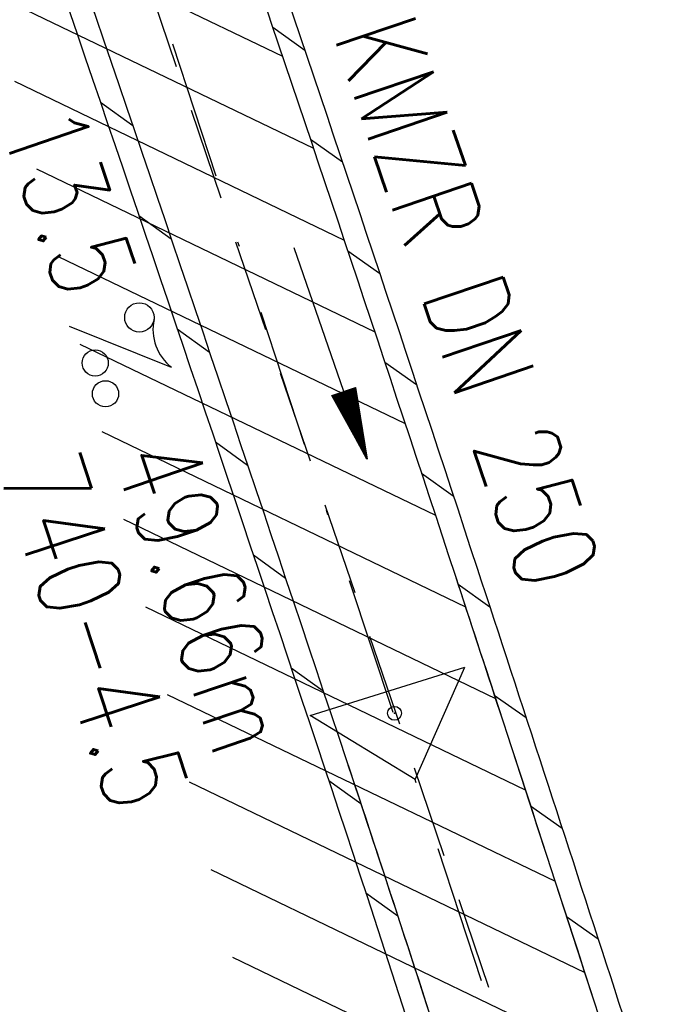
# Model space of a CAD drawing. Extents: x 447045 to 447634, y 442020 to 443192.
# Tile 20 of 24: x 447253 to 447267, y 443067 to 443088. Entities that reach past the tile are written whole.
import ezdxf
from ezdxf.enums import TextEntityAlignment as Align

# ---------------------------------------------------------------- set-up
doc = ezdxf.new("R2010")
doc.units = 0
doc.header["$LTSCALE"] = 2
doc.header["$MEASUREMENT"] = 0
for name, pattern in [('AUSGEZOGEN', [0]), ('GESTRICH-X2', [1.5, 1, -0.5]), ('STRICHPT-X3', [3, 1.5, -0.75, 0, -0.75])]:
    doc.linetypes.add(name, pattern=pattern)
doc.layers.get('0').update_dxf_attribs({"linetype": 'AUSGEZOGEN'})
for name, color, linetype in [('ACHSE', 250, 'STRICHPT-X3'), ('FBR', 8, 'CONTINUOUS'), ('KANAL', 7, 'GESTRICH-X2'), ('Netzknoten_PKT', 7, 'CONTINUOUS'), ('Netzknoten_PKT-NR', 7, 'CONTINUOUS'), ('Netzknoten_SIGNATUR', 7, 'CONTINUOUS'), ('PFEIL', 7, 'CONTINUOUS'), ('SCHLITZRINNE', 8, 'AUSGEZOGEN'), ('TEXTO', 4, 'CONTINUOUS'), ('TEXTU', 4, 'CONTINUOUS')]:
    doc.layers.add(name, color=color, linetype=linetype)
doc.styles.add('ROMANS', font='romans.shx', dxfattribs={"width": 0.8})

# ---------------------------------------------------------------- blocks, each defined once
blk = doc.blocks.new('PFEIL2')
at = {"color": 0}
for p, q in [((0.8808543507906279, -0.2709205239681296), (0.8785230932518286, 0.2758335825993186)), ((0.8785230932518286, 0.2758335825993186), (2.429089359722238, 0.0090619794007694)), ((0.9110887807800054, 0.2702307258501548), (0.8785706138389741, 0.2646884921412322)), ((0.9651190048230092, 0.2609349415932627), (0.8786494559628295, 0.2461975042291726)), ((1.01914922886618, 0.2516391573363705), (0.8787282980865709, 0.2277065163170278)), ((1.073179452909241, 0.24234337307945), (0.8788071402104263, 0.2092155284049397)), ((1.127209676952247, 0.2330475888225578), (0.8788859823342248, 0.1907245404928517)), ((1.181239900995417, 0.2237518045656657), (0.8789648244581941, 0.1722335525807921)), ((1.235270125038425, 0.2144560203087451), (0.8790436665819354, 0.1537425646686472)), ((0.8796887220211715, 0.0024565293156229), (-2.401395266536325, -0.0115320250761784)), ((1.289300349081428, 0.2051602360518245), (0.8791225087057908, 0.1352515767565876)), ((1.34333057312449, 0.195864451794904), (0.8792013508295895, 0.1167605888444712)), ((1.397360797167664, 0.1865686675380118), (0.8792801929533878, 0.0982696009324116)), ((1.451391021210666, 0.1772728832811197), (0.8793590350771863, 0.0797786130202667)), ((1.505421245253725, 0.1679770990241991), (0.8794378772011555, 0.0612876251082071)), ((1.559451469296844, 0.1586813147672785), (0.8795167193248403, 0.0427966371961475)), ((1.613481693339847, 0.1493855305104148), (0.8795955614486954, 0.024305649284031)), ((1.66751191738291, 0.140089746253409), (0.8796744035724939, 0.005814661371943)), ((1.721542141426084, 0.1307939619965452), (0.8797532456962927, -0.0126763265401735)), ((1.775572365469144, 0.1214981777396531), (0.8798320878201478, -0.0311673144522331)), ((1.82960258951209, 0.1122023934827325), (0.8799109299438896, -0.0496583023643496)), ((1.883632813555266, 0.1029066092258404), (0.8799897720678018, -0.0681492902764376)), ((1.937663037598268, 0.0936108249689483), (0.8800686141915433, -0.08664027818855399)), ((1.991693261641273, 0.0843150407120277), (0.8801474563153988, -0.105131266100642)), ((2.045723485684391, 0.0750192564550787), (0.8802262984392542, -0.1236222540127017)), ((2.099753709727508, 0.0657234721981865), (0.8803051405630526, -0.1421132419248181)), ((2.153783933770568, 0.056427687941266), (0.8803839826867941, -0.1606042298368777)), ((2.207814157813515, 0.0471319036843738), (0.8804628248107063, -0.1790952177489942)), ((2.261844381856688, 0.0378361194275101), (0.8805416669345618, -0.1975862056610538)), ((2.31587460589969, 0.0285403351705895), (0.8806205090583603, -0.2160771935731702)), ((2.36990482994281, 0.0192445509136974), (0.8806993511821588, -0.2345681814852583)), ((2.423935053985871, 0.009948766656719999), (0.8807781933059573, -0.2530591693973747)), ((2.429089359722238, 0.0090619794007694), (0.8808543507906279, -0.2709205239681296))]:
    blk.add_line(p, q, dxfattribs=at)
blk = doc.blocks.new('PROM')
blk.add_line((1.566024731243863, 1.817237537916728), (0.0190527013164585, 0.0153243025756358))
for centre, radius in [((0.3173753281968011, 1.509743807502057), 0.3170057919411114), ((0.9430842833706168, 0.2908182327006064), 0.2830165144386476), ((1.644538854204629, 0.287494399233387), 0.2830165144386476)]:
    blk.add_circle(centre, radius)
blk.add_arc((0.9918717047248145, 2.681739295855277), 1.033048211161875, 239.1413865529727, 303.3549228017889)
blk = doc.blocks.new('PKT')
at = {"color": 0}
blk.add_circle((0, 0), 0.15, dxfattribs=at)
blk.add_point((0, 0), dxfattribs=at)
blk = doc.blocks.new('Station_Netzknoten')
at = {"layer": 'Netzknoten_SIGNATUR'}
for p, q in [((-1.75, 0.5), (1.75, 0.5)), ((0, -1.5), (-1.75, 0.5)), ((0, -1.5), (1.75, 0.5))]:
    blk.add_line(p, q, dxfattribs=at)
blk.add_point((0, 0), dxfattribs=at)

msp = doc.modelspace()

# ---------------------------------------------------------------- hatches: boundary and pattern name
at = {"layer": 'SCHLITZRINNE'}
h = msp.add_hatch(dxfattribs=at)
h.set_pattern_fill('_USER', color=256, scale=1.5, angle=45, style=0, pattern_type=0)
h.set_pattern_definition([(334.2695901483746, (447234.5127272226, 443158.8401483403), (0.6512059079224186, 1.35127009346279), [])])
edge = h.paths.add_edge_path()
edge.add_arc((464490.7175438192, 449190.2495547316), 18279.89343786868, 199.256988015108, 199.2725912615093)
edge.add_arc((412789.2576575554, 431110.164703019), 36491.72717792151, 19.26941265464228, 19.275929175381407, ccw=False)
edge.add_line((447233.134, 443161.2700000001), (447233.6060244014, 443161.4349028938))
edge.add_arc((464490.7175437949, 449190.249554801), 18280.39343786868, 199.2569880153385, 199.2725912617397)
edge.add_arc((438988.1613027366, 440271.6982763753), 8736.655536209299, 19.248465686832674, 19.281113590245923, ccw=False)
edge.add_arc((439684.884197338, 440514.9838708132), 7998.678116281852, 19.2238186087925, 19.248465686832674, ccw=False)
edge.add_arc((551443.6805055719, 479485.6081539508), 110359.837036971, 199.2238149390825, 199.2304511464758)
edge.add_arc((461591.9284848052, 448142.3628786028), 15198.20419267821, 199.2304511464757, 199.2954143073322)
edge.add_arc((434066.5644204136, 438505.5905611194), 13965.35264760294, 19.22764435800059, 19.29541436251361, ccw=False)
edge.add_arc((446515.3391800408, 442847.4484587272), 781.1301442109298, 18.874057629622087, 19.227644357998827, ccw=False)
edge.add_arc((443272.1578874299, 441738.6996315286), 4208.59989003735, 18.721726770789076, 18.874057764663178, ccw=False)
edge.add_arc((445875.7446372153, 442621.065670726), 1459.557549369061, 18.158793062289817, 18.72172677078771, ccw=False)
edge.add_arc((444728.6532720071, 442244.8351673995), 2666.772522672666, 17.742332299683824, 18.158793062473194, ccw=False)
edge.add_arc((445572.4217009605, 442514.803087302), 1780.867426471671, 17.477765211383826, 17.74233229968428, ccw=False)
edge.add_arc((445655.9223158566, 442541.0951066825), 1693.325305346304, 17.206445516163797, 17.477765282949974, ccw=False)
edge.add_arc((445949.7367177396, 442632.082078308), 1385.745182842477, 16.534274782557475, 17.206445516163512, ccw=False)
edge.add_arc((445777.9256488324, 442581.0775038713), 1564.967140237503, 15.901763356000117, 16.534274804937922, ccw=False)
edge.add_arc((444610.2498572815, 442248.4174516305), 2779.104473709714, 15.717077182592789, 15.901763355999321, ccw=False)
edge.add_arc((445469.3841440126, 442490.1855316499), 1886.600396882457, 15.492922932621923, 15.71707716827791, ccw=False)
edge.add_arc((444501.3018579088, 442221.8413207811), 2891.185847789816, 15.151693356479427, 15.49292293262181, ccw=False)
edge.add_arc((444653.0003013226, 442262.919567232), 2734.024020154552, 14.800793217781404, 15.15169336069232, ccw=False)
edge.add_arc((445305.3867260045, 442435.2971580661), 2059.248441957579, 14.553226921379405, 14.800793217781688, ccw=False)
edge.add_arc((445661.5778748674, 442527.7675625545), 1691.249922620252, 14.280051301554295, 14.55322700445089, ccw=False)
edge.add_arc((445825.2781955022, 442569.4335576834), 1522.330266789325, 13.754489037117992, 14.280051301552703, ccw=False)
edge.add_arc((444655.9725115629, 442283.2091768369), 2726.157571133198, 13.361751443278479, 13.754489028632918, ccw=False)
edge.add_arc((444873.7445731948, 442334.9361968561), 2502.326484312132, 13.156370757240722, 13.361751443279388, ccw=False)
edge.add_arc((445203.5665272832, 442412.0303197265), 2163.614179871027, 12.935498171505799, 13.156370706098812, ccw=False)
edge.add_arc((445591.1524972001, 442501.0521217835), 1765.936213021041, 12.36851844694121, 12.935498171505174, ccw=False)
edge.add_arc((445707.2559674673, 442526.5122554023), 1647.073964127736, 11.781436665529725, 12.368518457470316, ccw=False)
edge.add_arc((445429.9941138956, 442468.6829810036), 1930.302423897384, 11.594814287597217, 11.781436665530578, ccw=False)
edge.add_arc((442977.0603987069, 441965.3993853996), 4434.33480961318, 11.471684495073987, 11.59481397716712, ccw=False)
edge.add_arc((444371.6934236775, 442248.4229983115), 3011.273447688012, 11.050893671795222, 11.471684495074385, ccw=False)
edge.add_arc((446428.11335783, 442650.0465261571), 916.0015312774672, 10.287944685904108, 11.050893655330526, ccw=False)
edge.add_arc((445293.5438072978, 442444.106887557), 2069.110025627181, 9.832006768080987, 10.287944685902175, ccw=False)
edge.add_arc((438489.7745608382, 441264.9773509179), 8974.298105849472, 9.613081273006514, 9.832006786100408, ccw=False)
edge.add_arc((-516898.9809261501, 279448.6900894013), 977969.7495575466, 9.612262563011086, 9.613081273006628, ccw=False)
edge.add_arc((439111.8192036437, 441356.2794889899), 8345.741258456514, 9.603416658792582, 9.61227924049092, ccw=False)
edge.add_arc((371773.6318437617, 429962.7471930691), 76641.01236189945, 9.590854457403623, 9.603416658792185, ccw=False)
edge.add_arc((456011.6550815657, 444189.1683239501), 8789.8725663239, 189.5423691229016, 189.6519019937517)
edge.add_arc((455543.1851558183, 444109.4959913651), 8314.676026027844, 189.6519019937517, 189.6840918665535)
edge.add_arc((393564.9242098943, 433546.2457900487), 54557.31384556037, 9.66554402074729, 9.670449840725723, ccw=False)

# ---------------------------------------------------------------- linework, layer by layer
at = {"layer": 'ACHSE', "flags": 128}
msp.add_lwpolyline([(447230.5087980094, 443162.3344306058), (447230.72, 443161.731), (447238.978, 443138.135), (447247.236, 443114.538), (447247.528, 443113.7060000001), (447255.3590000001, 443090.895), (447261.5008670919, 443072.2661867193), (447263.187, 443067.152), (447270.721, 443043.315), (447277.958, 443019.385), (447284.898, 442995.368), (447291.539, 442971.266), (447297.882, 442947.084), (447303.923, 442922.826), (447309.664, 442898.494), (447315.102, 442874.093), (447320.238, 442849.626), (447325.069, 442825.097), (447329.596, 442800.511), (447332.402, 442784.35), (447333.838, 442775.873), (447338.012, 442751.224), (447342.186, 442726.575), (447354.709, 442652.627), (447371.405, 442554.031), (447392.276, 442430.786), (447408.973, 442332.19), (447413.1470000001, 442307.5409999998), (447425.6699999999, 442233.5929999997), (447425.8342016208, 442232.6233292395), (447438.1919999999, 442159.6459999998), (447454.8889999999, 442061.0499999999), (447456.7422372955, 442050.1059544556)], dxfattribs=at)
at = {"layer": 'FBR'}
for points in [[(447358.9473806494, 442729.41333027, 5.4597560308e-06), (447365.2088651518, 442692.4394217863, -2.781310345e-06), (447371.4703496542, 442655.4655133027, -2.6786460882e-06), (447379.8183651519, 442606.1674217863, 3.2175724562e-06), (447388.1663806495, 442556.8693302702)], [(447247.3080008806, 443165.7971051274), (447255.0237192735, 443143.7505937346, -6.4311372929e-06), (447259.1527563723, 443131.9519877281, 2.23068798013e-05), (447263.2817934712, 443120.1533817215, 0.0002456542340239), (447263.3216096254, 443120.0398034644, -3.67736460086e-05), (447263.5880256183, 443119.280850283, -0.0017066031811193), (447266.6445463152, 443110.4754591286, -0.0010633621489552), (447271.4716214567, 443096.3166433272, -0.0019912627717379), (447274.9413123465, 443085.9320292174, -0.0009070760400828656), (447277.5758631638, 443077.8921905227)], [(447245.544555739, 443066.6817207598, -9.463678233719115e-06), (447247.4897563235, 443060.8239488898, -0.0013013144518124), (447247.706, 443060.1669999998, -0.0020081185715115), (447251.6587311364, 443047.8854668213, -0.0021524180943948), (447255.2509999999, 443036.3969999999, -0.0022340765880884), (447258.8882538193, 443024.3960372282, -0.0022619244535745), (447262.374, 443012.5109999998, -0.0011749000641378), (447265.9870587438, 442999.8707952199, -0.0013149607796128), (447269.159, 442988.5609999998, -0.0009664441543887), (447272.6049340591, 442976.0550789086, -0.0010408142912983), (447275.7579999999, 442964.4299999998, -0.0014725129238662), (447278.6664149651, 442953.4895489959, -0.0013323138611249), (447281.8129999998, 442941.3799999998, -0.0020558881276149)], [(447249.67, 443103.0220000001, -0.0035522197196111), (447260.2584889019, 443071.959435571, -4.978236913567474e-05), (447260.2966674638, 443071.8447351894, -0.0001775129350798)], [(447260.2966674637, 443071.8447351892, -0.006879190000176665), (447265.352, 443055.9239999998, -0.0001775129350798), (447279.0314349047, 443010.6373760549, -0.0035581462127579), (447279.697, 443008.3729999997, -0.0028446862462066), (447286.5328253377, 442983.9652793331, -0.0029198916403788), (447292.918, 442960.1109999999, -0.0027190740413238), (447299.1504147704, 442935.7298284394, -0.0028128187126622), (447304.9139999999, 442912.0959999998, -0.0032157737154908), (447310.6356405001, 442887.3412210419, -0.0031076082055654), (447316.232, 442861.6519999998, -0.0030639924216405), (447316.6831726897, 442859.4506596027, -0.0001451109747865), (447325.911, 442812.9099999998, -0.0060387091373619), (447329.0904439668, 442795.7656693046, -0.0031332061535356), (447334.6109999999, 442762.6169999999)]]:
    msp.add_lwpolyline(points, format="xyb", dxfattribs=at)
at = {"layer": 'FBR', "flags": 128}
for points in [[(447233.134, 443161.27, 6.80820060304e-05), (447234.7765, 443156.5705, -0.0001424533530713), (447236.419, 443151.8710000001, -0.0001075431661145), (447237.5526180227, 443148.6222922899, 2.89559172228e-05), (447241.762, 443136.5529999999, 0.0002834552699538), (447247.4469153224, 443120.285700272, -0.0002957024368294), (447252.896, 443104.692, -0.0015428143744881), (447254.4694601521, 443100.1354809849, -0.0006646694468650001), (447258.075, 443089.5429999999, -0.0024562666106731), (447262.6110188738, 443075.9391469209, -0.0002906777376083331), (447263.5756395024, 443072.9923254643, -0.0002906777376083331)], [(447263.5756395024, 443072.9923254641, -0.00152647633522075), (447268.585, 443057.4989999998, -0.0011543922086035), (447271.0728430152, 443049.661094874, -0.0011838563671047), (447273.4629999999, 443042.0069999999, -0.0029329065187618), (447278.1808704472, 443026.4497302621, -0.002759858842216), (447283.006, 443009.8609999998, -0.0008058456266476), (447285.4465338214, 443001.2417456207, -0.0009780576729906), (447287.4319999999, 442994.1329999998, -0.0014888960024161), (447291.982007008, 442977.5263820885, -0.0015310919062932), (447296.309, 442961.351, -0.0010802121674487), (447298.5634061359, 442952.7436456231, -0.0011919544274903), (447300.5709999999, 442944.9339999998, -0.0022932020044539), (447303.9532739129, 442931.3858386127, -0.0017136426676)]]:
    msp.add_lwpolyline(points, format="xyb", dxfattribs=at)
at = {"layer": 'KANAL'}
msp.add_line((447251.125, 443103.031), (447261.5564279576, 443072.2856321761), dxfattribs=at)
at = {"layer": 'KANAL', "flags": 128}
msp.add_lwpolyline([(447251.125, 443103.031), (447261.5564279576, 443072.2856321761), (447266.5939999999, 443057.4379999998)], dxfattribs=at)
at = {"layer": 'SCHLITZRINNE'}
for p, q in [((447258.672181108, 443087.7771964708), (447259.3655923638, 443087.2856831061)), ((447254.9509130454, 443086.1597388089), (447255.6506763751, 443085.655070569)), ((447259.4847007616, 443085.3626408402), (447260.1764541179, 443084.8723026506)), ((447255.7828317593, 443083.7103587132), (447256.4814952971, 443083.2064836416)), ((447260.2910810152, 443082.952437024), (447260.9811903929, 443082.4632641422)), ((447256.6107067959, 443081.2638949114), (447257.3082765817, 443080.7608086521)), ((447261.09136558, 443080.5465540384), (447261.7798447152, 443080.0585367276)), ((447257.4345571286, 443078.8203337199), (447258.1310391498, 443078.3180319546)), ((447261.8855975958, 443078.1449613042), (447262.5724600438, 443077.6580899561)), ((447258.2544015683, 443076.3796615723), (447258.9498017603, 443075.8781400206)), ((447262.6738282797, 443075.7476225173), (447263.3592420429, 443075.261778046)), ((447259.0702587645, 443073.9418650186), (447259.7645830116, 443073.4411194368)), ((447263.4576439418, 443073.3534132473), (447264.1421850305, 443072.8681873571)), ((447259.8820660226, 443071.506989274), (447260.5745547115, 443071.0075674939)), ((447264.2382049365, 443070.9615109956), (447264.921877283, 443070.4769008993)), ((447260.6831712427, 443069.0798318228), (447261.3716553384, 443068.5832981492)), ((447265.0155236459, 443068.5719069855), (447265.6983311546, 443068.0879099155))]:
    msp.add_line(p, q, dxfattribs=at)
at = {"layer": 'SCHLITZRINNE', "flags": 128}
for points in [[(447233.134, 443161.27, 6.808200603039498e-05), (447234.7765, 443156.5705, -0.000142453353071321), (447236.419, 443151.871, -0.0001075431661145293), (447237.5526180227, 443148.6222922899, 2.895591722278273e-05), (447241.762, 443136.553, 0.0002834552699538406), (447247.4469153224, 443120.285700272, -0.0002957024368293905), (447252.896, 443104.692, -0.001542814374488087), (447254.4694601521, 443100.135480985, -0.0006646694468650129), (447258.075, 443089.5429999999, -0.002456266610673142), (447262.6110188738, 443075.939146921, -0.001817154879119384), (447268.585, 443057.499, -0.001154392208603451), (447271.0728430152, 443049.6610948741, -0.001183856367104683), (447273.463, 443042.007, -0.002932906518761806), (447278.1808704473, 443026.4497302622, -0.002759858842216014), (447283.006, 443009.861, -0.0008058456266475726), (447285.4465338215, 443001.241745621, -0.0009780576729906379), (447287.432, 442994.133, -0.001488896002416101), (447291.982007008, 442977.5263820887, -0.00153109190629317), (447296.309, 442961.351, -0.001080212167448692), (447298.5634061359, 442952.7436456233, -0.0011919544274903), (447300.571, 442944.934, -0.002293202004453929), (447303.9532739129, 442931.3858386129, -0.001713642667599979), (447308.334, 442913.22, -0.0008961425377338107), (447310.3912526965, 442904.4893492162, -0.0009637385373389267), (447312.274, 442896.364, -0.002473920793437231), (447316.101540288, 442879.3132844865, -0.002561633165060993), (447319.632, 442862.81, -0.0008142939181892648), (447320.9057146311, 442856.6530390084, -0.0005372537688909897), (447322.811, 442847.316, -0.001836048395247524), (447327.1297547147, 442825.626489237, -0.003329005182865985), (447329.388, 442813.64, -0.001989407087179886), (447332.2641140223, 442797.4280008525, -0.0009552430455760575), (447338.055, 442763.63, -3.572296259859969e-06), (447340.3885389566, 442749.8518218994, -3.86703077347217e-05), (447340.604, 442748.579, -5.481294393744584e-05), (447343.4055, 442732.0105, 0.000477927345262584), (447346.2070000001, 442715.442, 0.0001404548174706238), (447346.9915, 442710.8370000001, -2.140567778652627e-05), (447347.776, 442706.232, -5.907971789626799e-05)], [(447249.67, 443103.0220000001, -0.003552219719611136), (447260.2584889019, 443071.959435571, -0.006928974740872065), (447265.352, 443055.924, -0.0001775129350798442), (447279.0314349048, 443010.6373760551, -0.00355814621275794), (447279.697, 443008.373, -0.002844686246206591), (447286.5328253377, 442983.9652793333, -0.002919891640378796), (447292.9179999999, 442960.111, -0.002719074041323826), (447299.1504147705, 442935.7298284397, -0.002812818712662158), (447304.914, 442912.096, -0.003215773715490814), (447310.6356405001, 442887.341221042, -0.003107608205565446), (447316.232, 442861.652, -0.003063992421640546), (447316.6831726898, 442859.4506596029, -0.000145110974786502), (447325.911, 442812.91, -0.006038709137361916), (447329.0904439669, 442795.7656693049, -0.003133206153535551), (447334.611, 442762.617)]]:
    msp.add_lwpolyline(points, format="xyb", dxfattribs=at)
at = {"layer": 'SCHLITZRINNE'}
for points in [[(447253.5935560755, 443104.2093564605, -0.001323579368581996), (447254.9425761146, 443100.2972254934, -0.0006646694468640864), (447258.548544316, 443089.7034860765, -0.002456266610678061), (447263.0861170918, 443076.0949727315, -0.001739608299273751), (447268.8089724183, 443058.4393266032, -0.001154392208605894)], [(447249.3450843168, 443102.4352397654, -0.003503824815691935), (447259.7840949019, 443071.8014788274, -0.006485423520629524), (447264.5609530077, 443056.809039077, -0.0001775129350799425)]]:
    msp.add_lwpolyline(points, format="xyb", dxfattribs=at)

# ---------------------------------------------------------------- block references
at = {"layer": 'Netzknoten_PKT'}
msp.add_blockref('PKT', (447261.3029999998, 443072.9589999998), dxfattribs=at)
at = {"layer": 'Netzknoten_SIGNATUR', "rotation": 17.36009345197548}
msp.add_blockref('Station_Netzknoten', (447261.3029999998, 443072.9589999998), dxfattribs=at)
at = {"layer": 'PFEIL', "rotation": 288.7334000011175}
msp.add_blockref('PFEIL2', (447259.9200885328, 443080.7424162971), dxfattribs=at)
at = {"layer": 'TEXTU', "rotation": 288.7334000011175}
msp.add_blockref('PROM', (447254.2610000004, 443081.3260000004), dxfattribs=at)

# ---------------------------------------------------------------- texts
at = {"layer": 'Netzknoten_PKT-NR', "style": 'ROMANS', "width": 0.75}
msp.add_text('740-4.5', height=1.8, rotation=288.1209665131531, dxfattribs=at).set_placement((447255.1872813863, 443070.7212295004), align=Align.RIGHT)
at = {"layer": 'TEXTO', "style": 'ROMANS', "width": 0.75}
msp.add_text('KMZR DN 250', height=1.8, rotation=288.7334000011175, dxfattribs=at).set_placement((447262.0284229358, 443081.5552969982), align=Align.CENTER)
at = {"layer": 'TEXTU', "style": 'ROMANS', "width": 0.75}
for s, p in [('13.5', (447252.781, 443085.6560000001)), ('49.66m', (447255.219, 443078.5))]:
    msp.add_text(s, height=1.8, rotation=288.7334000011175, dxfattribs=at).set_placement(p)

doc.saveas('drawing.dxf')
